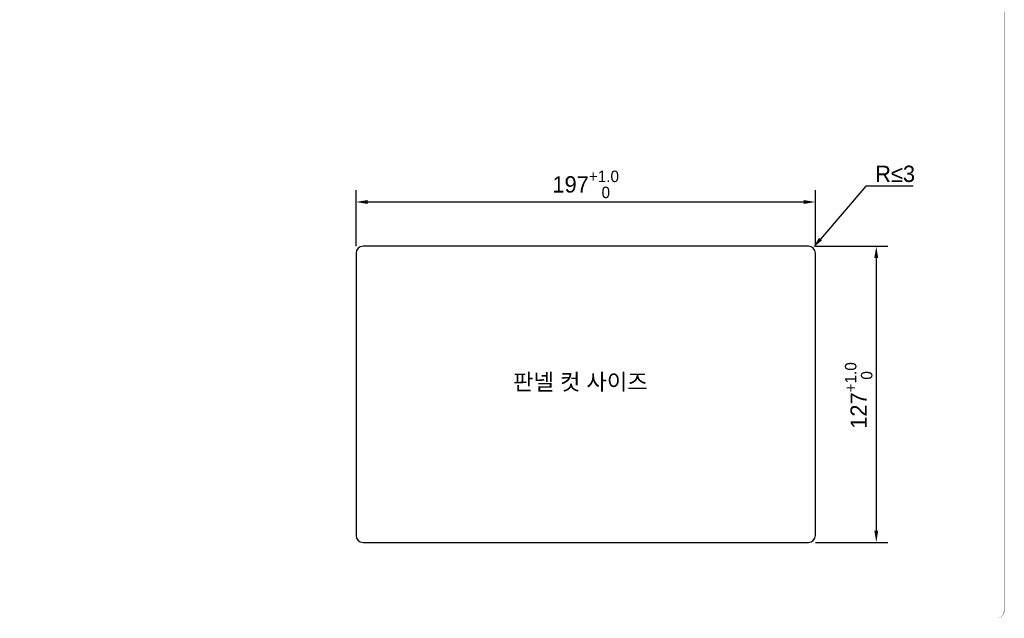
# Model space of a CAD drawing. Header units: millimetres. Extents: x 0 to 841, y 0 to 595.
# Tile 4 of 12: x 419 to 841, y 0 to 257. Entities that reach past the tile are written whole.
import ezdxf

# ---------------------------------------------------------------- set-up
doc = ezdxf.new("R2010")
doc.units = ezdxf.units.MM
doc.header["$LTSCALE"] = 65.395
doc.header["$PDMODE"] = 3
doc.header["$PDSIZE"] = 0.01
doc.layers.get('0').update_dxf_attribs({"linetype": 'CONTINUOUS'})
doc.layers.get('Defpoints').update_dxf_attribs({"linetype": 'CONTINUOUS'})
doc.layers.add('11_COMPONENTS', color=7, linetype='CONTINUOUS')
doc.styles.get("Standard").update_dxf_attribs({"font": 'gothic.ttf'})
doc.dimstyles.new('WALL', dxfattribs={"dimtxt": 7, "dimasz": 5, "dimexe": 5, "dimexo": 5, "dimgap": 1.5, "dimtad": 1, "dimtoh": 1, "dimdsep": 46, "dimtxsty": 'STANDARD', "dimcen": 0, "dimadec": 0, "dimazin": 0, "dimtp": 0.001, "dimtm": 0.001, "dimtfac": 1, "dimtofl": 0, "dimtmove": 0, "dimatfit": 3, "dimfxl": 1, "dimtolj": 1, "dimarcsym": 0})

# ---------------------------------------------------------------- blocks, each defined once
blk = doc.blocks.new('*D250')
at = {"color": 0, "lineweight": -2}
for p, q in [((563.07, 159.43), (563.07, 183.4)), ((760.07, 159.43), (760.07, 183.4)), ((568.07, 178.4), (755.07, 178.4))]:
    blk.add_line(p, q, dxfattribs=at)
at = {"color": 0}
for points in [[(568.07, 179.23), (568.07, 177.56), (563.07, 178.4)], [(755.07, 179.23), (755.07, 177.56), (760.07, 178.4)]]:
    blk.add_solid(points, dxfattribs=at)
at = {"layer": 'Defpoints', "color": 0}
for p in [(760.07, 178.4), (563.07, 154.43), (760.07, 154.43)]:
    blk.add_point(p, dxfattribs=at)
at = {"color": 0, "insert": (661.57, 185.95), "char_height": 7, "attachment_point": 5}
blk.add_mtext('\\A1;197{\\H0.7x;\\S+1.0^    0;}', dxfattribs=at)
blk = doc.blocks.new('*D251')
at = {"color": 0, "lineweight": -2}
for p, q in [((760.07, 159.43), (791.19, 159.43)), ((786.19, 154.43), (786.19, 37.43)), ((760.07, 32.43), (791.19, 32.43))]:
    blk.add_line(p, q, dxfattribs=at)
at = {"color": 0}
for points in [[(785.36, 154.43), (787.02, 154.43), (786.19, 159.43)], [(785.36, 37.43), (787.02, 37.43), (786.19, 32.43)]]:
    blk.add_solid(points, dxfattribs=at)
at = {"layer": 'Defpoints', "color": 0}
for p in [(755.07, 159.43), (755.07, 32.43), (786.19, 32.43)]:
    blk.add_point(p, dxfattribs=at)
at = {"color": 0, "insert": (778.64, 95.43), "char_height": 7, "attachment_point": 5, "rotation": 90}
blk.add_mtext('\\A1;127{\\H0.7x;\\S+1.0^    0;}', dxfattribs=at)
blk = doc.blocks.new('*D249')
at = {"color": 0, "lineweight": -2}
for p, q in [((781.77, 185.25), (762.28, 162.5)), ((801.97, 185.25), (781.77, 185.25))]:
    blk.add_line(p, q, dxfattribs=at)
at = {"color": 0}
blk.add_solid([(761.64, 163.05), (762.91, 161.96), (759.02, 158.71)], dxfattribs=at)
at = {"layer": 'Defpoints', "color": 0}
for p in [(757.07, 156.43), (759.02, 158.71)]:
    blk.add_point(p, dxfattribs=at)
at = {"color": 0, "insert": (794.27, 190.43), "char_height": 7, "attachment_point": 5}
blk.add_mtext('\\A1;R≤3', dxfattribs=at)

msp = doc.modelspace()

# ---------------------------------------------------------------- linework, layer by layer
at = {"color": 7, "linetype": 'Continuous'}
msp.add_lwpolyline([(0, 594.5, 0.2, 0.2, 0), (0, 0, 0, 0, 0), (838, 0, 0, 0.2, 0.4142136), (841, 3, 0.2, 0.2, 0), (841, 594.5, 0.2, 0.2, 0)], format="xyseb", dxfattribs=at)
at = {"layer": '11_COMPONENTS', "linetype": 'Continuous'}
for p, q in [((563.07, 156.429), (563.07, 35.429)), ((757.07, 159.429), (566.07, 159.429)), ((760.07, 35.429), (760.07, 156.429)), ((566.07, 32.429), (757.07, 32.429))]:
    msp.add_line(p, q, dxfattribs=at)
for centre, start, end in [((566.07, 156.429), 90, 180), ((757.07, 156.429), 0, 90), ((566.07, 35.429), 180, 270), ((757.07, 35.429), 270, 0)]:
    msp.add_arc(centre, 3, start, end, dxfattribs=at)

# ---------------------------------------------------------------- texts
at = {"insert": (659.286, 100.894), "char_height": 7, "attachment_point": 5}
msp.add_mtext('\\A1;{\\fGulim|b0|i0|c129|p50;판넬 컷 사이즈}', dxfattribs=at)

# ---------------------------------------------------------------- dimensions: what is measured, and where the dimension line sits
dim = msp.add_linear_dim(base=(760.07, 178.396), p1=(563.07, 154.429), p2=(760.07, 154.429), text='<>{\\H0.7x;\\S+1.0^    0;}', dimstyle='WALL')
dim.commit()
dim.dimension.update_dxf_attribs({"geometry": '*D250', "text_midpoint": (661.57, 178.396), "dimtype": 160})
dim = msp.add_radius_dim(center=(757.07, 156.429), mpoint=(759.022, 158.706), text='R≤3', dimstyle='WALL')
dim.commit()
dim.dimension.update_dxf_attribs({"geometry": '*D249', "text_midpoint": (794.273, 185.254), "dimtype": 164})
dim = msp.add_linear_dim(base=(786.19, 32.429), p1=(755.07, 159.429), p2=(755.07, 32.429), angle=90, text='<>{\\H0.7x;\\S+1.0^    0;}', dimstyle='WALL')
dim.commit()
dim.dimension.update_dxf_attribs({"geometry": '*D251', "text_midpoint": (786.19, 95.429), "dimtype": 160})

doc.saveas('drawing.dxf')
